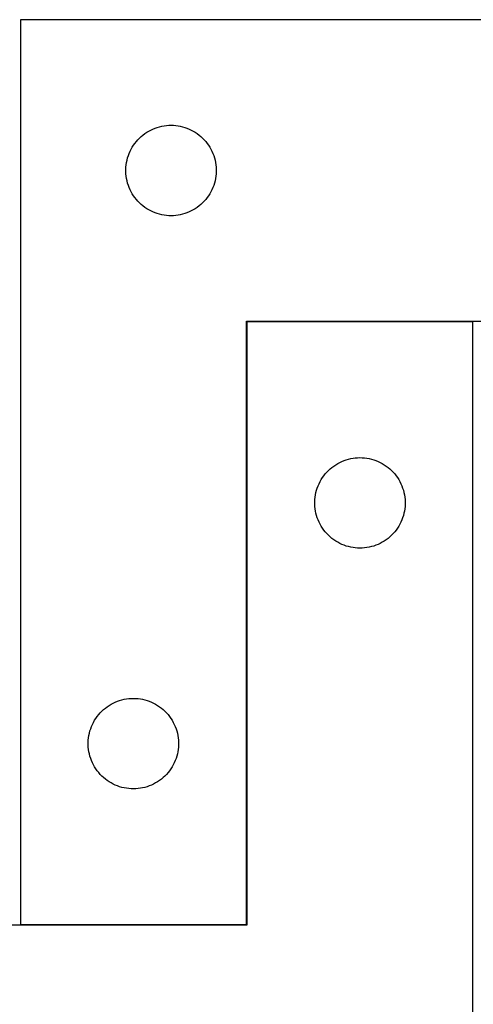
# Model space of a CAD drawing. Header units: millimetres. Extents: x 7 to 1493, y 7 to 2993.
# Tile 13 of 14: x 1081 to 1232, y 2662 to 2988. Entities that reach past the tile are written whole.
import ezdxf

# ---------------------------------------------------------------- set-up
doc = ezdxf.new("R2010")
doc.units = ezdxf.units.MM
doc.layers.add('COMMON', color=5, linetype='CONTINUOUS', true_color=0x0000ff)
doc.layers.add('CUT', color=7, linetype='CONTINUOUS', true_color=0x000000)

msp = doc.modelspace()

# ---------------------------------------------------------------- linework, layer by layer
at = {"layer": 'COMMON'}
for p, q in [((1156.807956, 2887.878911), (1156.807956, 2688.078912)), ((1231.907957, 2887.978912), (1156.907957, 2887.978912)), ((1156.707956, 2687.978912), (1081.707956, 2687.978912))]:
    msp.add_line(p, q, dxfattribs=at)
at = {"layer": 'CUT'}
for p, q in [((1081.707956, 2988.078912), (1081.707956, 2688.078912)), ((1331.707956, 2988.078912), (1081.707956, 2988.078912)), ((1123.657513, 2950.735546), (1124.319735, 2951.133191)), ((1124.319735, 2951.133191), (1125.001549, 2951.496219)), ((1125.001549, 2951.496219), (1125.701147, 2951.823666)), ((1125.701147, 2951.823666), (1126.416675, 2952.114665)), ((1126.416675, 2952.114665), (1127.146234, 2952.368443)), ((1127.146234, 2952.368443), (1127.887889, 2952.584328)), ((1127.887889, 2952.584328), (1128.639675, 2952.761748)), ((1128.639675, 2952.761748), (1129.399597, 2952.900231)), ((1129.399597, 2952.900231), (1130.165641, 2952.999411)), ((1130.165641, 2952.999411), (1130.935775, 2953.059024)), ((1130.935775, 2953.059024), (1131.707956, 2953.078912)), ((1131.707956, 2953.078912), (1132.480137, 2953.059024)), ((1132.480137, 2953.059024), (1133.250271, 2952.999411)), ((1133.250271, 2952.999411), (1134.016315, 2952.900231)), ((1134.016315, 2952.900231), (1134.776237, 2952.761748)), ((1134.776237, 2952.761748), (1135.528023, 2952.584328)), ((1135.528023, 2952.584328), (1136.269678, 2952.368443)), ((1136.269678, 2952.368443), (1136.999237, 2952.114665)), ((1136.999237, 2952.114665), (1137.714765, 2951.823666)), ((1137.714765, 2951.823666), (1138.414363, 2951.496219)), ((1138.414363, 2951.496219), (1139.096177, 2951.133191)), ((1139.096177, 2951.133191), (1139.758399, 2950.735546)), ((1119.710367, 2947.082127), (1120.189749, 2947.68781)), ((1120.189749, 2947.68781), (1120.699676, 2948.268012)), ((1120.699676, 2948.268012), (1121.238794, 2948.821195)), ((1121.238794, 2948.821195), (1121.805674, 2949.345891)), ((1121.805674, 2949.345891), (1122.398814, 2949.840709)), ((1122.398814, 2949.840709), (1123.01664, 2950.304337)), ((1123.01664, 2950.304337), (1123.657513, 2950.735546)), ((1139.758399, 2950.735546), (1140.399272, 2950.304337)), ((1140.399272, 2950.304337), (1141.017098, 2949.840709)), ((1141.017098, 2949.840709), (1141.610238, 2949.345891)), ((1141.610238, 2949.345891), (1142.177118, 2948.821195)), ((1142.177118, 2948.821195), (1142.716236, 2948.268012)), ((1142.716236, 2948.268012), (1143.226163, 2947.68781)), ((1143.226163, 2947.68781), (1143.705545, 2947.082127)), ((1117.813096, 2943.729831), (1118.122422, 2944.437628)), ((1118.122422, 2944.437628), (1118.467774, 2945.128564)), ((1118.467774, 2945.128564), (1118.848237, 2945.800804)), ((1118.848237, 2945.800804), (1119.262801, 2946.452568)), ((1119.262801, 2946.452568), (1119.710367, 2947.082127)), ((1143.705545, 2947.082127), (1144.153111, 2946.452568)), ((1144.153111, 2946.452568), (1144.567675, 2945.800804)), ((1144.567675, 2945.800804), (1144.948138, 2945.128564)), ((1144.948138, 2945.128564), (1145.29349, 2944.437628)), ((1145.29349, 2944.437628), (1145.602816, 2943.729831)), ((1116.950987, 2940.768124), (1117.10899, 2941.524229)), ((1117.10899, 2941.524229), (1117.305708, 2942.271197)), ((1117.305708, 2942.271197), (1117.540618, 2943.007048)), ((1117.540618, 2943.007048), (1117.813096, 2943.729831)), ((1145.602816, 2943.729831), (1145.875294, 2943.007048)), ((1145.875294, 2943.007048), (1146.110204, 2942.271197)), ((1146.110204, 2942.271197), (1146.306922, 2941.524229)), ((1146.306922, 2941.524229), (1146.464925, 2940.768124)), ((1116.712929, 2938.465131), (1116.752693, 2939.236544)), ((1116.712929, 2937.692694), (1116.712929, 2938.465131)), ((1116.752693, 2939.236544), (1116.832116, 2940.004888)), ((1116.832116, 2940.004888), (1116.950987, 2940.768124)), ((1146.464925, 2940.768124), (1146.583796, 2940.004888)), ((1146.583796, 2940.004888), (1146.663219, 2939.236544)), ((1146.663219, 2939.236544), (1146.702983, 2938.465131)), ((1146.702983, 2938.465131), (1146.702983, 2937.692694)), ((1116.752693, 2936.92128), (1116.712929, 2937.692694)), ((1116.832116, 2936.152937), (1116.752693, 2936.92128)), ((1116.950987, 2935.389701), (1116.832116, 2936.152937)), ((1117.10899, 2934.633596), (1116.950987, 2935.389701)), ((1117.305708, 2933.886628), (1117.10899, 2934.633596)), ((1146.306922, 2934.633596), (1146.110204, 2933.886628)), ((1146.464925, 2935.389701), (1146.306922, 2934.633596)), ((1146.583796, 2936.152937), (1146.464925, 2935.389701)), ((1146.663219, 2936.92128), (1146.583796, 2936.152937)), ((1146.702983, 2937.692694), (1146.663219, 2936.92128)), ((1117.540618, 2933.150777), (1117.305708, 2933.886628)), ((1117.813096, 2932.427994), (1117.540618, 2933.150777)), ((1118.122422, 2931.720197), (1117.813096, 2932.427994)), ((1118.467774, 2931.029261), (1118.122422, 2931.720197)), ((1145.29349, 2931.720197), (1144.948138, 2931.029261)), ((1145.602816, 2932.427994), (1145.29349, 2931.720197)), ((1145.875294, 2933.150777), (1145.602816, 2932.427994)), ((1146.110204, 2933.886628), (1145.875294, 2933.150777)), ((1118.848237, 2930.35702), (1118.467774, 2931.029261)), ((1119.262801, 2929.705257), (1118.848237, 2930.35702)), ((1119.710367, 2929.075698), (1119.262801, 2929.705257)), ((1120.189749, 2928.470015), (1119.710367, 2929.075698)), ((1120.699676, 2927.889812), (1120.189749, 2928.470015)), ((1143.226163, 2928.470015), (1142.716236, 2927.889812)), ((1143.705545, 2929.075698), (1143.226163, 2928.470015)), ((1144.153111, 2929.705257), (1143.705545, 2929.075698)), ((1144.567675, 2930.35702), (1144.153111, 2929.705257)), ((1144.948138, 2931.029261), (1144.567675, 2930.35702)), ((1121.238794, 2927.33663), (1120.699676, 2927.889812)), ((1121.805674, 2926.811933), (1121.238794, 2927.33663)), ((1122.398814, 2926.317115), (1121.805674, 2926.811933)), ((1123.01664, 2925.853487), (1122.398814, 2926.317115)), ((1123.657513, 2925.422279), (1123.01664, 2925.853487)), ((1124.319735, 2925.024634), (1123.657513, 2925.422279)), ((1125.001549, 2924.661606), (1124.319735, 2925.024634)), ((1139.096177, 2925.024634), (1138.414363, 2924.661606)), ((1139.758399, 2925.422279), (1139.096177, 2925.024634)), ((1140.399272, 2925.853487), (1139.758399, 2925.422279)), ((1141.017098, 2926.317115), (1140.399272, 2925.853487)), ((1141.610238, 2926.811933), (1141.017098, 2926.317115)), ((1142.177118, 2927.33663), (1141.610238, 2926.811933)), ((1142.716236, 2927.889812), (1142.177118, 2927.33663)), ((1125.701147, 2924.334159), (1125.001549, 2924.661606)), ((1126.416675, 2924.04316), (1125.701147, 2924.334159)), ((1127.146234, 2923.789382), (1126.416675, 2924.04316)), ((1127.887889, 2923.573497), (1127.146234, 2923.789382)), ((1128.639675, 2923.396077), (1127.887889, 2923.573497)), ((1129.399597, 2923.257594), (1128.639675, 2923.396077)), ((1130.165641, 2923.158414), (1129.399597, 2923.257594)), ((1130.935775, 2923.098801), (1130.165641, 2923.158414)), ((1131.707956, 2923.078912), (1130.935775, 2923.098801)), ((1132.480137, 2923.098801), (1131.707956, 2923.078912)), ((1133.250271, 2923.158414), (1132.480137, 2923.098801)), ((1134.016315, 2923.257594), (1133.250271, 2923.158414)), ((1134.776237, 2923.396077), (1134.016315, 2923.257594)), ((1135.528023, 2923.573497), (1134.776237, 2923.396077)), ((1136.269678, 2923.789382), (1135.528023, 2923.573497)), ((1136.999237, 2924.04316), (1136.269678, 2923.789382)), ((1137.714765, 2924.334159), (1136.999237, 2924.04316)), ((1138.414363, 2924.661606), (1137.714765, 2924.334159)), ((1156.707956, 2688.078912), (1156.707956, 2888.078912)), ((1156.707956, 2888.078912), (1331.707956, 2888.078912)), ((1231.907957, 2887.878911), (1156.907957, 2887.878911)), ((1156.907957, 2887.878911), (1156.907957, 2687.878911)), ((1231.907957, 2587.878911), (1231.907957, 2887.878911)), ((1185.098815, 2839.640708), (1185.716641, 2840.104336)), ((1185.716641, 2840.104336), (1186.357514, 2840.535545)), ((1186.357514, 2840.535545), (1187.019736, 2840.93319)), ((1187.019736, 2840.93319), (1187.70155, 2841.296218)), ((1187.70155, 2841.296218), (1188.401148, 2841.623665)), ((1188.401148, 2841.623665), (1189.116676, 2841.914664)), ((1189.116676, 2841.914664), (1189.846235, 2842.168442)), ((1189.846235, 2842.168442), (1190.58789, 2842.384327)), ((1190.58789, 2842.384327), (1191.339676, 2842.561747)), ((1191.339676, 2842.561747), (1192.099598, 2842.70023)), ((1192.099598, 2842.70023), (1192.865642, 2842.79941)), ((1192.865642, 2842.79941), (1193.635776, 2842.859023)), ((1193.635776, 2842.859023), (1194.407957, 2842.878911)), ((1194.407957, 2842.878911), (1195.180138, 2842.859023)), ((1195.180138, 2842.859023), (1195.950272, 2842.79941)), ((1195.950272, 2842.79941), (1196.716316, 2842.70023)), ((1196.716316, 2842.70023), (1197.476238, 2842.561747)), ((1197.476238, 2842.561747), (1198.228024, 2842.384327)), ((1198.228024, 2842.384327), (1198.969679, 2842.168442)), ((1198.969679, 2842.168442), (1199.699238, 2841.914664)), ((1199.699238, 2841.914664), (1200.414766, 2841.623665)), ((1200.414766, 2841.623665), (1201.114364, 2841.296218)), ((1201.114364, 2841.296218), (1201.796178, 2840.93319)), ((1201.796178, 2840.93319), (1202.4584, 2840.535545)), ((1202.4584, 2840.535545), (1203.099273, 2840.104336)), ((1203.099273, 2840.104336), (1203.717099, 2839.640708)), ((1181.962802, 2836.252567), (1182.410368, 2836.882126)), ((1182.410368, 2836.882126), (1182.88975, 2837.487809)), ((1182.88975, 2837.487809), (1183.399677, 2838.068011)), ((1183.399677, 2838.068011), (1183.938795, 2838.621194)), ((1183.938795, 2838.621194), (1184.505675, 2839.14589)), ((1184.505675, 2839.14589), (1185.098815, 2839.640708)), ((1203.717099, 2839.640708), (1204.310239, 2839.14589)), ((1204.310239, 2839.14589), (1204.877119, 2838.621194)), ((1204.877119, 2838.621194), (1205.416237, 2838.068011)), ((1205.416237, 2838.068011), (1205.926164, 2837.487809)), ((1205.926164, 2837.487809), (1206.405546, 2836.882126)), ((1206.405546, 2836.882126), (1206.853112, 2836.252567)), ((1180.240619, 2832.807047), (1180.513097, 2833.52983)), ((1180.513097, 2833.52983), (1180.822423, 2834.237627)), ((1180.822423, 2834.237627), (1181.167775, 2834.928563)), ((1181.167775, 2834.928563), (1181.548238, 2835.600803)), ((1181.548238, 2835.600803), (1181.962802, 2836.252567)), ((1206.853112, 2836.252567), (1207.267676, 2835.600803)), ((1207.267676, 2835.600803), (1207.648139, 2834.928563)), ((1207.648139, 2834.928563), (1207.993491, 2834.237627)), ((1207.993491, 2834.237627), (1208.302817, 2833.52983)), ((1208.302817, 2833.52983), (1208.575295, 2832.807047)), ((1179.532117, 2829.804887), (1179.650988, 2830.568123)), ((1179.650988, 2830.568123), (1179.808991, 2831.324228)), ((1179.808991, 2831.324228), (1180.005709, 2832.071196)), ((1180.005709, 2832.071196), (1180.240619, 2832.807047)), ((1208.575295, 2832.807047), (1208.810205, 2832.071196)), ((1208.810205, 2832.071196), (1209.006923, 2831.324228)), ((1209.006923, 2831.324228), (1209.164926, 2830.568123)), ((1209.164926, 2830.568123), (1209.283797, 2829.804887)), ((1179.41293, 2828.26513), (1179.452694, 2829.036543)), ((1179.41293, 2827.492693), (1179.41293, 2828.26513)), ((1179.452694, 2826.721279), (1179.41293, 2827.492693)), ((1179.452694, 2829.036543), (1179.532117, 2829.804887)), ((1209.283797, 2829.804887), (1209.36322, 2829.036543)), ((1209.36322, 2829.036543), (1209.402984, 2828.26513)), ((1209.402984, 2827.492693), (1209.36322, 2826.721279)), ((1209.402984, 2828.26513), (1209.402984, 2827.492693)), ((1179.532117, 2825.952936), (1179.452694, 2826.721279)), ((1179.650988, 2825.1897), (1179.532117, 2825.952936)), ((1179.808991, 2824.433595), (1179.650988, 2825.1897)), ((1180.005709, 2823.686627), (1179.808991, 2824.433595)), ((1180.240619, 2822.950776), (1180.005709, 2823.686627)), ((1208.810205, 2823.686627), (1208.575295, 2822.950776)), ((1209.006923, 2824.433595), (1208.810205, 2823.686627)), ((1209.164926, 2825.1897), (1209.006923, 2824.433595)), ((1209.283797, 2825.952936), (1209.164926, 2825.1897)), ((1209.36322, 2826.721279), (1209.283797, 2825.952936)), ((1180.513097, 2822.227993), (1180.240619, 2822.950776)), ((1180.822423, 2821.520196), (1180.513097, 2822.227993)), ((1181.167775, 2820.82926), (1180.822423, 2821.520196)), ((1181.548238, 2820.157019), (1181.167775, 2820.82926)), ((1207.648139, 2820.82926), (1207.267676, 2820.157019)), ((1207.993491, 2821.520196), (1207.648139, 2820.82926)), ((1208.302817, 2822.227993), (1207.993491, 2821.520196)), ((1208.575295, 2822.950776), (1208.302817, 2822.227993)), ((1181.962802, 2819.505256), (1181.548238, 2820.157019)), ((1182.410368, 2818.875697), (1181.962802, 2819.505256)), ((1182.88975, 2818.270014), (1182.410368, 2818.875697)), ((1183.399677, 2817.689811), (1182.88975, 2818.270014)), ((1183.938795, 2817.136629), (1183.399677, 2817.689811)), ((1184.505675, 2816.611932), (1183.938795, 2817.136629)), ((1204.877119, 2817.136629), (1204.310239, 2816.611932)), ((1205.416237, 2817.689811), (1204.877119, 2817.136629)), ((1205.926164, 2818.270014), (1205.416237, 2817.689811)), ((1206.405546, 2818.875697), (1205.926164, 2818.270014)), ((1206.853112, 2819.505256), (1206.405546, 2818.875697)), ((1207.267676, 2820.157019), (1206.853112, 2819.505256)), ((1185.098815, 2816.117114), (1184.505675, 2816.611932)), ((1185.716641, 2815.653486), (1185.098815, 2816.117114)), ((1186.357514, 2815.222278), (1185.716641, 2815.653486)), ((1187.019736, 2814.824633), (1186.357514, 2815.222278)), ((1187.70155, 2814.461605), (1187.019736, 2814.824633)), ((1188.401148, 2814.134158), (1187.70155, 2814.461605)), ((1189.116676, 2813.843159), (1188.401148, 2814.134158)), ((1189.846235, 2813.589381), (1189.116676, 2813.843159)), ((1199.699238, 2813.843159), (1198.969679, 2813.589381)), ((1200.414766, 2814.134158), (1199.699238, 2813.843159)), ((1201.114364, 2814.461605), (1200.414766, 2814.134158)), ((1201.796178, 2814.824633), (1201.114364, 2814.461605)), ((1202.4584, 2815.222278), (1201.796178, 2814.824633)), ((1203.099273, 2815.653486), (1202.4584, 2815.222278)), ((1203.717099, 2816.117114), (1203.099273, 2815.653486)), ((1204.310239, 2816.611932), (1203.717099, 2816.117114)), ((1190.58789, 2813.373496), (1189.846235, 2813.589381)), ((1191.339676, 2813.196076), (1190.58789, 2813.373496)), ((1192.099598, 2813.057593), (1191.339676, 2813.196076)), ((1192.865642, 2812.958413), (1192.099598, 2813.057593)), ((1193.635776, 2812.8988), (1192.865642, 2812.958413)), ((1194.407957, 2812.878911), (1193.635776, 2812.8988)), ((1195.180138, 2812.8988), (1194.407957, 2812.878911)), ((1195.950272, 2812.958413), (1195.180138, 2812.8988)), ((1196.716316, 2813.057593), (1195.950272, 2812.958413)), ((1197.476238, 2813.196076), (1196.716316, 2813.057593)), ((1198.228024, 2813.373496), (1197.476238, 2813.196076)), ((1198.969679, 2813.589381), (1198.228024, 2813.373496)), ((1112.501549, 2761.496219), (1113.201147, 2761.823666)), ((1113.201147, 2761.823666), (1113.916675, 2762.114665)), ((1113.916675, 2762.114665), (1114.646234, 2762.368443)), ((1114.646234, 2762.368443), (1115.387889, 2762.584328)), ((1115.387889, 2762.584328), (1116.139675, 2762.761748)), ((1116.139675, 2762.761748), (1116.899597, 2762.900231)), ((1116.899597, 2762.900231), (1117.665641, 2762.999411)), ((1117.665641, 2762.999411), (1118.435775, 2763.059024)), ((1118.435775, 2763.059024), (1119.207956, 2763.078912)), ((1119.207956, 2763.078912), (1119.980137, 2763.059024)), ((1119.980137, 2763.059024), (1120.750271, 2762.999411)), ((1120.750271, 2762.999411), (1121.516315, 2762.900231)), ((1121.516315, 2762.900231), (1122.276237, 2762.761748)), ((1122.276237, 2762.761748), (1123.028023, 2762.584328)), ((1123.028023, 2762.584328), (1123.769678, 2762.368443)), ((1123.769678, 2762.368443), (1124.499237, 2762.114665)), ((1124.499237, 2762.114665), (1125.214765, 2761.823666)), ((1125.214765, 2761.823666), (1125.914363, 2761.496219)), ((1108.199676, 2758.268012), (1108.738794, 2758.821195)), ((1108.738794, 2758.821195), (1109.305674, 2759.345891)), ((1109.305674, 2759.345891), (1109.898814, 2759.840709)), ((1109.898814, 2759.840709), (1110.51664, 2760.304337)), ((1110.51664, 2760.304337), (1111.157513, 2760.735546)), ((1111.157513, 2760.735546), (1111.819735, 2761.133191)), ((1111.819735, 2761.133191), (1112.501549, 2761.496219)), ((1125.914363, 2761.496219), (1126.596177, 2761.133191)), ((1126.596177, 2761.133191), (1127.258399, 2760.735546)), ((1127.258399, 2760.735546), (1127.899272, 2760.304337)), ((1127.899272, 2760.304337), (1128.517098, 2759.840709)), ((1128.517098, 2759.840709), (1129.110238, 2759.345891)), ((1129.110238, 2759.345891), (1129.677118, 2758.821195)), ((1129.677118, 2758.821195), (1130.216236, 2758.268012)), ((1105.622422, 2754.437628), (1105.967774, 2755.128564)), ((1105.967774, 2755.128564), (1106.348237, 2755.800804)), ((1106.348237, 2755.800804), (1106.762801, 2756.452568)), ((1106.762801, 2756.452568), (1107.210367, 2757.082127)), ((1107.210367, 2757.082127), (1107.689749, 2757.68781)), ((1107.689749, 2757.68781), (1108.199676, 2758.268012)), ((1130.216236, 2758.268012), (1130.726163, 2757.68781)), ((1130.726163, 2757.68781), (1131.205545, 2757.082127)), ((1131.205545, 2757.082127), (1131.653111, 2756.452568)), ((1131.653111, 2756.452568), (1132.067675, 2755.800804)), ((1132.067675, 2755.800804), (1132.448138, 2755.128564)), ((1132.448138, 2755.128564), (1132.79349, 2754.437628)), ((1104.60899, 2751.524229), (1104.805708, 2752.271197)), ((1104.805708, 2752.271197), (1105.040618, 2753.007048)), ((1105.040618, 2753.007048), (1105.313096, 2753.729831)), ((1105.313096, 2753.729831), (1105.622422, 2754.437628)), ((1132.79349, 2754.437628), (1133.102816, 2753.729831)), ((1133.102816, 2753.729831), (1133.375294, 2753.007048)), ((1133.375294, 2753.007048), (1133.610204, 2752.271197)), ((1133.610204, 2752.271197), (1133.806922, 2751.524229)), ((1104.212929, 2748.465131), (1104.252693, 2749.236544)), ((1104.252693, 2749.236544), (1104.332116, 2750.004888)), ((1104.332116, 2750.004888), (1104.450987, 2750.768124)), ((1104.450987, 2750.768124), (1104.60899, 2751.524229)), ((1133.806922, 2751.524229), (1133.964925, 2750.768124)), ((1133.964925, 2750.768124), (1134.083796, 2750.004888)), ((1134.083796, 2750.004888), (1134.163219, 2749.236544)), ((1134.163219, 2749.236544), (1134.202983, 2748.465131)), ((1104.212929, 2747.692694), (1104.212929, 2748.465131)), ((1104.252693, 2746.92128), (1104.212929, 2747.692694)), ((1104.332116, 2746.152937), (1104.252693, 2746.92128)), ((1104.450987, 2745.389701), (1104.332116, 2746.152937)), ((1104.60899, 2744.633596), (1104.450987, 2745.389701)), ((1133.964925, 2745.389701), (1133.806922, 2744.633596)), ((1134.083796, 2746.152937), (1133.964925, 2745.389701)), ((1134.163219, 2746.92128), (1134.083796, 2746.152937)), ((1134.202983, 2747.692694), (1134.163219, 2746.92128)), ((1134.202983, 2748.465131), (1134.202983, 2747.692694)), ((1104.805708, 2743.886628), (1104.60899, 2744.633596)), ((1105.040618, 2743.150777), (1104.805708, 2743.886628)), ((1105.313096, 2742.427994), (1105.040618, 2743.150777)), ((1105.622422, 2741.720197), (1105.313096, 2742.427994)), ((1133.102816, 2742.427994), (1132.79349, 2741.720197)), ((1133.375294, 2743.150777), (1133.102816, 2742.427994)), ((1133.610204, 2743.886628), (1133.375294, 2743.150777)), ((1133.806922, 2744.633596), (1133.610204, 2743.886628)), ((1105.967774, 2741.029261), (1105.622422, 2741.720197)), ((1106.348237, 2740.35702), (1105.967774, 2741.029261)), ((1106.762801, 2739.705257), (1106.348237, 2740.35702)), ((1107.210367, 2739.075698), (1106.762801, 2739.705257)), ((1107.689749, 2738.470015), (1107.210367, 2739.075698)), ((1131.205545, 2739.075698), (1130.726163, 2738.470015)), ((1131.653111, 2739.705257), (1131.205545, 2739.075698)), ((1132.067675, 2740.35702), (1131.653111, 2739.705257)), ((1132.448138, 2741.029261), (1132.067675, 2740.35702)), ((1132.79349, 2741.720197), (1132.448138, 2741.029261)), ((1108.199676, 2737.889812), (1107.689749, 2738.470015)), ((1108.738794, 2737.33663), (1108.199676, 2737.889812)), ((1109.305674, 2736.811933), (1108.738794, 2737.33663)), ((1109.898814, 2736.317115), (1109.305674, 2736.811933)), ((1110.51664, 2735.853487), (1109.898814, 2736.317115)), ((1111.157513, 2735.422279), (1110.51664, 2735.853487)), ((1127.899272, 2735.853487), (1127.258399, 2735.422279)), ((1128.517098, 2736.317115), (1127.899272, 2735.853487)), ((1129.110238, 2736.811933), (1128.517098, 2736.317115)), ((1129.677118, 2737.33663), (1129.110238, 2736.811933)), ((1130.216236, 2737.889812), (1129.677118, 2737.33663)), ((1130.726163, 2738.470015), (1130.216236, 2737.889812)), ((1111.819735, 2735.024634), (1111.157513, 2735.422279)), ((1112.501549, 2734.661606), (1111.819735, 2735.024634)), ((1113.201147, 2734.334159), (1112.501549, 2734.661606)), ((1113.916675, 2734.04316), (1113.201147, 2734.334159)), ((1114.646234, 2733.789382), (1113.916675, 2734.04316)), ((1115.387889, 2733.573497), (1114.646234, 2733.789382)), ((1116.139675, 2733.396077), (1115.387889, 2733.573497)), ((1116.899597, 2733.257594), (1116.139675, 2733.396077)), ((1117.665641, 2733.158414), (1116.899597, 2733.257594)), ((1118.435775, 2733.098801), (1117.665641, 2733.158414)), ((1119.207956, 2733.078912), (1118.435775, 2733.098801)), ((1119.980137, 2733.098801), (1119.207956, 2733.078912)), ((1120.750271, 2733.158414), (1119.980137, 2733.098801)), ((1121.516315, 2733.257594), (1120.750271, 2733.158414)), ((1122.276237, 2733.396077), (1121.516315, 2733.257594)), ((1123.028023, 2733.573497), (1122.276237, 2733.396077)), ((1123.769678, 2733.789382), (1123.028023, 2733.573497)), ((1124.499237, 2734.04316), (1123.769678, 2733.789382)), ((1125.214765, 2734.334159), (1124.499237, 2734.04316)), ((1125.914363, 2734.661606), (1125.214765, 2734.334159)), ((1126.596177, 2735.024634), (1125.914363, 2734.661606)), ((1127.258399, 2735.422279), (1126.596177, 2735.024634)), ((1156.907957, 2687.878911), (981.907957, 2687.878911)), ((1081.707956, 2688.078912), (1156.707956, 2688.078912))]:
    msp.add_line(p, q, dxfattribs=at)

doc.saveas('drawing.dxf')
